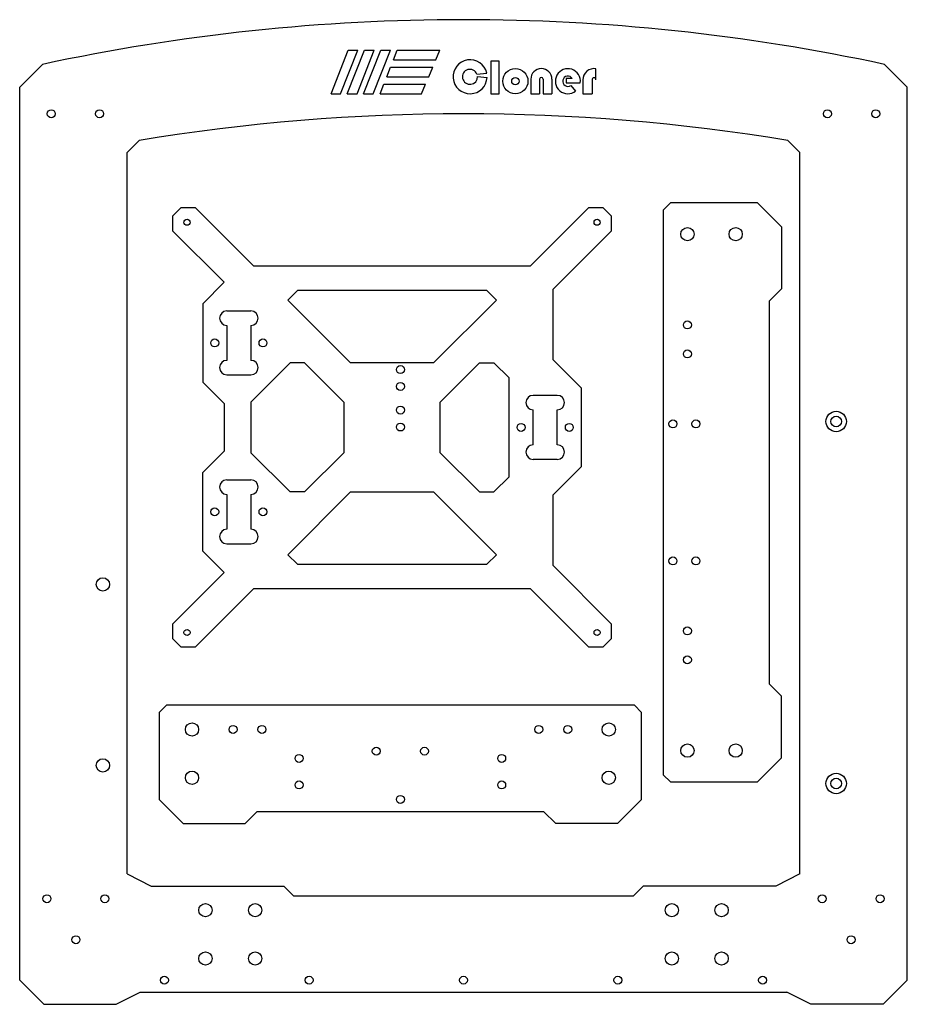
# Model space of a CAD drawing. Header units: millimetres. Extents: x 0 to 368, y 0 to 408.
import ezdxf

# ---------------------------------------------------------------- set-up
doc = ezdxf.new("R2010")
doc.units = ezdxf.units.MM

msp = doc.modelspace()

# ---------------------------------------------------------------- linework, layer by layer
at = {"color": 3}
for p, q in [((129.08, 377.26), (136.2, 395.44)), ((133.07, 377.26), (140.19, 395.44)), ((135.77, 377.26), (142.9, 395.44)), ((136.2, 395.44), (140.19, 395.44)), ((139.86, 377.26), (146.98, 395.44)), ((142.61, 377.26), (149.74, 395.44)), ((142.9, 395.44), (146.98, 395.44)), ((146.55, 377.26), (153.68, 395.44)), ((149.74, 395.44), (153.68, 395.44)), ((154.94, 391.4), (156.53, 395.44)), ((156.53, 395.44), (174.24, 395.44)), ((172.54, 391.4), (174.24, 395.44)), ((152.17, 384.33), (153.74, 388.34)), ((153.74, 388.34), (171.25, 388.34)), ((154.94, 391.4), (172.54, 391.4)), ((169.57, 384.33), (171.25, 388.34)), ((238.92, 383.09), (238.92, 387.64)), ((152.17, 384.33), (169.57, 384.33)), ((189.58, 385.44), (193.62, 385.88)), ((189.79, 384.44), (193.78, 384.09)), ((229.1, 383.62), (226.6, 383.62)), ((226.6, 383.62), (226.6, 381.89)), ((149.4, 377.26), (150.97, 381.26)), ((150.97, 381.26), (168.27, 381.26)), ((166.6, 377.26), (168.27, 381.26)), ((211.91, 383.36), (211.91, 377.32)), ((215.55, 383.36), (215.55, 377.32)), ((217.03, 383.36), (217.03, 377.32)), ((220.67, 383.36), (220.67, 377.32)), ((226.6, 381.89), (232.43, 381.89)), ((228.51, 380.77), (230.5, 378.45)), ((233.47, 383.09), (233.47, 377.32)), ((237.28, 383.09), (237.28, 377.32)), ((129.08, 377.26), (133.07, 377.26)), ((135.77, 377.26), (139.86, 377.26)), ((142.61, 377.26), (146.55, 377.26)), ((149.4, 377.26), (166.6, 377.26)), ((211.91, 377.32), (215.55, 377.32)), ((217.03, 377.32), (220.67, 377.32)), ((233.47, 377.32), (237.28, 377.32))]:
    msp.add_line(p, q, dxfattribs=at)
for p, q in [((0, 380), (9.5, 389.5)), ((358.5, 389.5), (368, 380)), ((0, 10), (0, 380)), ((368, 10), (368, 380)), ((44.5, 353), (49.5, 358)), ((323.5, 353), (318.5, 358)), ((44.5, 54), (44.5, 353)), ((323.5, 54), (323.5, 353)), ((266.84, 329.12), (269.84, 332.12)), ((305.84, 332.12), (269.84, 332.12)), ((305.84, 332.12), (315.84, 322.12)), ((66.87, 330.07), (63.37, 326.57)), ((63.37, 326.57), (63.37, 320.57)), ((72.87, 330.07), (66.87, 330.07)), ((72.87, 330.07), (97.12, 305.82)), ((235.87, 330.07), (211.62, 305.82)), ((241.87, 330.07), (235.87, 330.07)), ((245.37, 326.57), (241.87, 330.07)), ((245.37, 320.57), (245.37, 326.57)), ((266.84, 329.12), (266.84, 95.12)), ((63.37, 320.57), (84.75, 299.19)), ((245.37, 320.57), (221.12, 296.32)), ((315.84, 322.12), (315.84, 296.52)), ((211.62, 305.82), (97.12, 305.82)), ((84.75, 299.19), (75.87, 290.32)), ((115.12, 295.82), (111.12, 291.82)), ((193.62, 295.82), (115.12, 295.82)), ((193.62, 295.82), (197.62, 291.82)), ((221.12, 267.07), (221.12, 296.32)), ((310.84, 291.52), (315.84, 296.52)), ((75.87, 290.32), (75.87, 257.82)), ((111.12, 291.82), (137.12, 265.82)), ((197.62, 291.82), (171.62, 265.82)), ((310.84, 132.72), (310.84, 291.52)), ((85.87, 287.32), (95.87, 287.32)), ((85.87, 281.32), (85.87, 266.82)), ((95.87, 281.32), (95.87, 266.82)), ((112.12, 265.82), (95.87, 249.57)), ((118.12, 265.82), (112.12, 265.82)), ((118.12, 265.82), (134.37, 249.57)), ((171.62, 265.82), (137.12, 265.82)), ((190.62, 265.82), (174.37, 249.57)), ((190.62, 265.82), (196.62, 265.82)), ((196.62, 265.82), (202.87, 259.57)), ((221.12, 267.07), (232.87, 255.32)), ((84.75, 248.94), (75.87, 257.82)), ((85.87, 260.82), (95.87, 260.82)), ((202.87, 218.57), (202.87, 259.57)), ((232.87, 222.82), (232.87, 255.32)), ((84.75, 248.94), (84.75, 229.19)), ((95.87, 249.57), (95.87, 228.57)), ((134.37, 249.57), (134.37, 228.57)), ((174.37, 228.57), (174.37, 249.57)), ((222.87, 252.32), (212.87, 252.32)), ((212.87, 231.82), (212.87, 246.32)), ((222.87, 231.82), (222.87, 246.32)), ((84.75, 229.19), (75.87, 220.32)), ((112.12, 212.32), (95.87, 228.57)), ((118.12, 212.32), (134.37, 228.57)), ((174.37, 228.57), (190.62, 212.32)), ((222.87, 225.82), (212.87, 225.82)), ((221.12, 211.07), (232.87, 222.82)), ((75.87, 187.82), (75.87, 220.32)), ((85.87, 217.32), (95.87, 217.32)), ((196.62, 212.32), (202.87, 218.57)), ((137.12, 212.32), (111.12, 186.32)), ((118.12, 212.32), (112.12, 212.32)), ((137.12, 212.32), (171.62, 212.32)), ((171.62, 212.32), (197.62, 186.32)), ((190.62, 212.32), (196.62, 212.32)), ((85.87, 211.32), (85.87, 196.82)), ((95.87, 211.32), (95.87, 196.82)), ((221.12, 181.82), (221.12, 211.07)), ((84.75, 178.94), (75.87, 187.82)), ((85.87, 190.82), (95.87, 190.82)), ((115.12, 182.32), (111.12, 186.32)), ((193.62, 182.32), (197.62, 186.32)), ((115.12, 182.32), (193.62, 182.32)), ((221.12, 181.82), (245.37, 157.57)), ((84.75, 178.94), (63.37, 157.57)), ((97.12, 172.32), (72.87, 148.07)), ((97.12, 172.32), (211.62, 172.32)), ((211.62, 172.32), (235.87, 148.07)), ((63.37, 157.57), (63.37, 151.57)), ((245.37, 151.57), (245.37, 157.57)), ((63.37, 151.57), (66.87, 148.07)), ((241.87, 148.07), (245.37, 151.57)), ((66.87, 148.07), (72.87, 148.07)), ((235.87, 148.07), (241.87, 148.07)), ((310.84, 132.72), (315.84, 127.72)), ((315.84, 102.12), (315.84, 127.72)), ((57.83, 120.89), (60.83, 123.89)), ((254.83, 123.89), (60.83, 123.89)), ((254.83, 123.89), (257.83, 120.89)), ((57.83, 120.89), (57.83, 84.89)), ((257.83, 84.89), (257.83, 120.89)), ((305.84, 92.12), (315.84, 102.12)), ((269.84, 92.12), (266.84, 95.12)), ((269.84, 92.12), (305.84, 92.12)), ((57.83, 84.89), (67.83, 74.89)), ((247.83, 74.89), (257.83, 84.89)), ((98.43, 79.89), (93.43, 74.89)), ((98.43, 79.89), (217.23, 79.89)), ((217.23, 79.89), (222.23, 74.89)), ((67.83, 74.89), (93.43, 74.89)), ((247.83, 74.89), (222.23, 74.89)), ((44.5, 54), (54.5, 49)), ((323.5, 54), (313.5, 49)), ((54.5, 49), (109.5, 49)), ((109.5, 49), (113.5, 45)), ((258.5, 49), (254.5, 45)), ((313.5, 49), (258.5, 49)), ((113.5, 45), (254.5, 45)), ((0, 10), (10, 0)), ((358, 0), (368, 10)), ((40, 0), (50, 5)), ((50, 5), (318, 5)), ((328, 0), (318, 5)), ((10, 0), (40, 0)), ((358, 0), (328, 0))]:
    msp.add_line(p, q)
msp.add_lwpolyline([(195.29, 377.32), (198.81, 377.32), (198.81, 390.81), (195.29, 390.81)], close=True, dxfattribs=at)
for centre, radius in [((205.5, 382.53), 5.21), ((205.5, 382.53), 1.53), ((338.5, 241.5), 4.24), ((338.5, 91.5), 4.24)]:
    msp.add_circle(centre, radius, dxfattribs=at)
for centre, radius in [((13.1, 369), 1.65), ((33.1, 369), 1.65), ((334.9, 369), 1.65), ((354.9, 369), 1.65), ((276.84, 319.12), 2.75), ((296.84, 319.12), 2.75), ((276.84, 281.5), 1.65), ((80.87, 274.07), 1.65), ((100.87, 274.07), 1.65), ((276.84, 269.5), 1.65), ((157.87, 263.02), 1.65), ((157.87, 256.02), 1.65), ((157.87, 246.22), 1.65), ((157.87, 239.22), 1.65), ((270.84, 240.52), 1.65), ((280.34, 240.52), 1.65), ((338.5, 241.5), 2.24), ((207.87, 239.07), 1.65), ((227.87, 239.07), 1.65), ((80.87, 204.07), 1.65), ((100.87, 204.07), 1.65), ((270.84, 183.72), 1.65), ((280.34, 183.72), 1.65), ((34.5, 174), 2.75), ((276.84, 154.74), 1.65), ((276.84, 142.74), 1.65), ((71.45, 113.89), 2.75), ((88.45, 113.89), 1.65), ((100.45, 113.89), 1.65), ((215.21, 113.89), 1.65), ((227.21, 113.89), 1.65), ((244.21, 113.89), 2.75), ((147.83, 104.89), 1.65), ((167.83, 104.89), 1.65), ((276.84, 105.12), 2.75), ((296.84, 105.12), 2.75), ((115.83, 101.89), 1.65), ((199.83, 101.89), 1.65), ((34.5, 99), 2.75), ((71.45, 93.89), 2.75), ((244.21, 93.89), 2.75), ((115.83, 90.89), 1.65), ((199.83, 90.89), 1.65), ((338.5, 91.5), 2.24), ((157.83, 84.89), 1.65), ((11.3, 43.75), 1.65), ((35.3, 43.75), 1.65), ((332.7, 43.75), 1.65), ((356.7, 43.75), 1.65), ((77, 39), 2.75), ((97.62, 39), 2.75), ((270.38, 39), 2.75), ((291, 39), 2.75), ((23.3, 26.75), 1.65), ((344.7, 26.75), 1.65), ((77, 19), 2.75), ((97.62, 19), 2.75), ((270.38, 19), 2.75), ((291, 19), 2.75), ((60, 10), 1.65), ((120, 10), 1.65), ((184, 10), 1.65), ((248, 10), 1.65), ((308, 10), 1.65)]:
    msp.add_circle(centre, radius)
at = {"color": 1}
for centre in [(69.37, 324.07), (239.37, 324.07), (69.37, 154.07), (239.37, 154.07)]:
    msp.add_circle(centre, 1.25, dxfattribs=at)
for centre, radius, start, end in [((184, -424.23), 832.23, 77.89654, 102.10346), ((184, -458.78), 827.78, 80.64901, 99.35099), ((85.87, 284.32), 3, 90, 270), ((95.87, 284.32), 3, 270, 90), ((85.87, 263.82), 3, 90, 270), ((95.87, 263.82), 3, 270, 90), ((212.87, 249.32), 3, 90, 270), ((222.87, 249.32), 3, 270, 90), ((212.87, 228.82), 3, 90, 270), ((222.87, 228.82), 3, 270, 90), ((85.87, 214.32), 3, 90, 270), ((95.87, 214.32), 3, 270, 90), ((85.87, 193.82), 3, 90, 270), ((95.87, 193.82), 3, 270, 90)]:
    msp.add_arc(centre, radius, start, end)
at = {"color": 3}
for centre, radius, start, end in [((186.74, 384.37), 7.05, 12.3984, 357.7344), ((216.29, 383.36), 4.38, 0, 180), ((227.27, 382.51), 5.19, 353.0696, 308.4729), ((238.1, 383.09), 4.63, 79.76, 180), ((186.68, 384.32), 3.11, 21.2844, 2.3227), ((216.29, 383.36), 0.739, 0, 180), ((227.27, 382.51), 2.14, 31.1138, 305.4393), ((238.1, 383.09), 0.823, 0, 180)]:
    msp.add_arc(centre, radius, start, end, dxfattribs=at)

doc.saveas('drawing.dxf')
